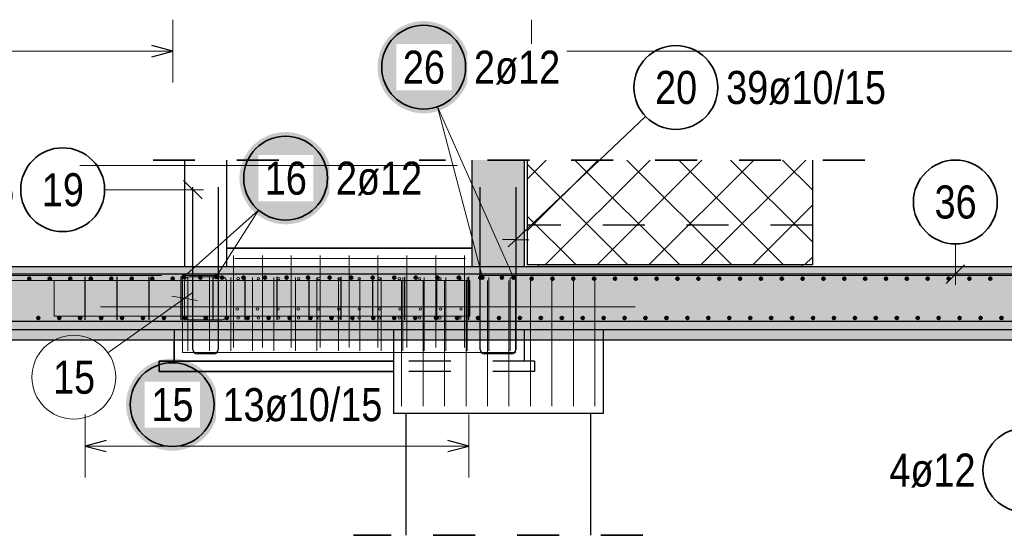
# Model space of a CAD drawing. Header units: millimetres. Extents: x -2.7 to 34.1, y -3.5 to 21.
# Tile 5 of 62: x 4.3 to 6.7, y 2.8 to 4.1. Entities that reach past the tile are written whole.
import ezdxf

# ---------------------------------------------------------------- set-up
doc = ezdxf.new("R2010")
doc.units = ezdxf.units.MM
doc.linetypes.add('HIDDEN', pattern=[0.375, 0.25, -0.125])
for name, color, linetype, lineweight in [('Achsen', 7, 'Continuous', 20), ('Nplo Bewehrung', 7, 'Continuous', 20), ('Schnittlinien', 7, 'Continuous', 20)]:
    doc.layers.add(name, color=color, linetype=linetype, lineweight=lineweight)
doc.styles.add('Arial Narrow', font='ARIALN.TTF')

msp = doc.modelspace()

# ---------------------------------------------------------------- hatches: boundary and pattern name
at = {"lineweight": 50, "true_color": 0xffffff}
for points in [[(5.413734, 3.961584), (5.413667, 3.965423), (5.413466, 3.969257), (5.413131, 3.973082), (5.412663, 3.976893), (5.412063, 3.980686), (5.41133, 3.984455), (5.410466, 3.988196), (5.409473, 3.991904), (5.40835, 3.995576), (5.4071, 3.999206), (5.405724, 4.002791), (5.404224, 4.006325), (5.402601, 4.009805), (5.400858, 4.013226), (5.398997, 4.016584), (5.397019, 4.019875), (5.394928, 4.023096), (5.392726, 4.026241), (5.390415, 4.029307), (5.387999, 4.032291), (5.38548, 4.035189), (5.382861, 4.037997), (5.380146, 4.040712), (5.377338, 4.04333), (5.374441, 4.045849), (5.371457, 4.048265), (5.36839, 4.050576), (5.365245, 4.052778), (5.362025, 4.05487), (5.358734, 4.056847), (5.355376, 4.058709), (5.351955, 4.060452), (5.348475, 4.062074), (5.344941, 4.063575), (5.341356, 4.06495), (5.337726, 4.0662), (5.334054, 4.067323), (5.330345, 4.068317), (5.326604, 4.069181), (5.322835, 4.069913), (5.319043, 4.070514), (5.315232, 4.070982), (5.311407, 4.071316), (5.307573, 4.071517), (5.303734, 4.071584), (5.299895, 4.071517), (5.296061, 4.071316), (5.292236, 4.070982), (5.288425, 4.070514), (5.284633, 4.069913), (5.280864, 4.069181), (5.277122, 4.068317), (5.273414, 4.067323), (5.269742, 4.0662), (5.266112, 4.06495), (5.262527, 4.063575), (5.258993, 4.062074), (5.255513, 4.060452), (5.252092, 4.058709), (5.248734, 4.056847), (5.245443, 4.05487), (5.242223, 4.052778), (5.239078, 4.050576), (5.236011, 4.048265), (5.233027, 4.045849), (5.23013, 4.04333), (5.227321, 4.040712), (5.224607, 4.037997), (5.221988, 4.035189), (5.219469, 4.032291), (5.217053, 4.029307), (5.214742, 4.026241), (5.21254, 4.023096), (5.210449, 4.019875), (5.208471, 4.016584), (5.20661, 4.013226), (5.204867, 4.009805), (5.203244, 4.006325), (5.201744, 4.002791), (5.200368, 3.999206), (5.199118, 3.995576), (5.197995, 3.991904), (5.197001, 3.988196), (5.196138, 3.984455), (5.195405, 3.980686), (5.194804, 3.976893), (5.194336, 3.973082), (5.194002, 3.969257), (5.193801, 3.965423), (5.193734, 3.961584), (5.193801, 3.957745), (5.194002, 3.953911), (5.194336, 3.950086), (5.194804, 3.946275), (5.195405, 3.942483), (5.196138, 3.938714), (5.197001, 3.934973), (5.197995, 3.931264), (5.199118, 3.927592), (5.200368, 3.923962), (5.201744, 3.920378), (5.203244, 3.916843), (5.204867, 3.913363), (5.20661, 3.909942), (5.208471, 3.906584), (5.210449, 3.903293), (5.21254, 3.900073), (5.214742, 3.896928), (5.217053, 3.893862), (5.219469, 3.890878), (5.221988, 3.88798), (5.224607, 3.885172), (5.227321, 3.882457), (5.23013, 3.879838), (5.233027, 3.877319), (5.236011, 3.874903), (5.239078, 3.872592), (5.242223, 3.87039), (5.245443, 3.868299), (5.248734, 3.866321), (5.252092, 3.86446), (5.255513, 3.862717), (5.258993, 3.861094), (5.262527, 3.859594), (5.266112, 3.858218), (5.269742, 3.856968), (5.273414, 3.855845), (5.277122, 3.854852), (5.280864, 3.853988), (5.284633, 3.853255), (5.288425, 3.852655), (5.292236, 3.852187), (5.296061, 3.851852), (5.299895, 3.851651), (5.303734, 3.851584), (5.307573, 3.851651), (5.311407, 3.851852), (5.315232, 3.852187), (5.319043, 3.852655), (5.322835, 3.853255), (5.326604, 3.853988), (5.330345, 3.854852), (5.334054, 3.855845), (5.337726, 3.856968), (5.341356, 3.858218), (5.344941, 3.859594), (5.348475, 3.861094), (5.351955, 3.862717), (5.355376, 3.86446), (5.358734, 3.866321), (5.362025, 3.868299), (5.365245, 3.87039), (5.36839, 3.872592), (5.371457, 3.874903), (5.374441, 3.877319), (5.377338, 3.879838), (5.380146, 3.882457), (5.382861, 3.885172), (5.38548, 3.88798), (5.387999, 3.890878), (5.390415, 3.893862), (5.392726, 3.896928), (5.394928, 3.900073), (5.397019, 3.903293), (5.398997, 3.906584), (5.400858, 3.909942), (5.402601, 3.913363), (5.404224, 3.916843), (5.405724, 3.920378), (5.4071, 3.923962), (5.40835, 3.927592), (5.409473, 3.931264), (5.410466, 3.934973), (5.41133, 3.938714), (5.412063, 3.942483), (5.412663, 3.946275), (5.413131, 3.950086), (5.413466, 3.953911)], [(5.084458, 3.696785), (5.084391, 3.700624), (5.08419, 3.704458), (5.083855, 3.708283), (5.083387, 3.712094), (5.082786, 3.715886), (5.082054, 3.719655), (5.08119, 3.723396), (5.080196, 3.727105), (5.079074, 3.730777), (5.077824, 3.734407), (5.076448, 3.737991), (5.074948, 3.741526), (5.073325, 3.745006), (5.071582, 3.748427), (5.06972, 3.751785), (5.067743, 3.755076), (5.065652, 3.758296), (5.063449, 3.761441), (5.061139, 3.764508), (5.058722, 3.767491), (5.056203, 3.770389), (5.053585, 3.773197), (5.05087, 3.775912), (5.048062, 3.778531), (5.045164, 3.78105), (5.04218, 3.783466), (5.039114, 3.785777), (5.035969, 3.787979), (5.032749, 3.79007), (5.029458, 3.792048), (5.026099, 3.793909), (5.022678, 3.795652), (5.019199, 3.797275), (5.015664, 3.798775), (5.01208, 3.800151), (5.008449, 3.801401), (5.004778, 3.802524), (5.001069, 3.803517), (4.997328, 3.804381), (4.993559, 3.805114), (4.989767, 3.805714), (4.985956, 3.806182), (4.982131, 3.806517), (4.978297, 3.806718), (4.974458, 3.806785), (4.970619, 3.806718), (4.966784, 3.806517), (4.962959, 3.806182), (4.959149, 3.805714), (4.955356, 3.805114), (4.951587, 3.804381), (4.947846, 3.803517), (4.944137, 3.802524), (4.940466, 3.801401), (4.936835, 3.800151), (4.933251, 3.798775), (4.929717, 3.797275), (4.926237, 3.795652), (4.922816, 3.793909), (4.919458, 3.792048), (4.916166, 3.79007), (4.912946, 3.787979), (4.909801, 3.785777), (4.906735, 3.783466), (4.903751, 3.78105), (4.900853, 3.778531), (4.898045, 3.775912), (4.89533, 3.773197), (4.892712, 3.770389), (4.890193, 3.767491), (4.887776, 3.764508), (4.885466, 3.761441), (4.883263, 3.758296), (4.881172, 3.755076), (4.879195, 3.751785), (4.877333, 3.748427), (4.87559, 3.745006), (4.873968, 3.741526), (4.872467, 3.737991), (4.871091, 3.734407), (4.869841, 3.730777), (4.868719, 3.727105), (4.867725, 3.723396), (4.866861, 3.719655), (4.866129, 3.715886), (4.865528, 3.712094), (4.86506, 3.708283), (4.864726, 3.704458), (4.864525, 3.700624), (4.864458, 3.696785), (4.864525, 3.692946), (4.864726, 3.689112), (4.86506, 3.685287), (4.865528, 3.681476), (4.866129, 3.677683), (4.866861, 3.673914), (4.867725, 3.670173), (4.868719, 3.666465), (4.869841, 3.662793), (4.871091, 3.659163), (4.872467, 3.655578), (4.873968, 3.652044), (4.87559, 3.648564), (4.877333, 3.645143), (4.879195, 3.641785), (4.881172, 3.638494), (4.883263, 3.635274), (4.885466, 3.632128), (4.887776, 3.629062), (4.890193, 3.626078), (4.892712, 3.62318), (4.89533, 3.620372), (4.898045, 3.617657), (4.900853, 3.615039), (4.903751, 3.61252), (4.906735, 3.610104), (4.909801, 3.607793), (4.912946, 3.605591), (4.916166, 3.603499), (4.919458, 3.601522), (4.922816, 3.599661), (4.926237, 3.597917), (4.929717, 3.596295), (4.933251, 3.594795), (4.936835, 3.593419), (4.940466, 3.592169), (4.944137, 3.591046), (4.947846, 3.590052), (4.951587, 3.589189), (4.955356, 3.588456), (4.959149, 3.587855), (4.962959, 3.587387), (4.966784, 3.587053), (4.970619, 3.586852), (4.974458, 3.586785), (4.978297, 3.586852), (4.982131, 3.587053), (4.985956, 3.587387), (4.989767, 3.587855), (4.993559, 3.588456), (4.997328, 3.589189), (5.001069, 3.590052), (5.004778, 3.591046), (5.008449, 3.592169), (5.01208, 3.593419), (5.015664, 3.594795), (5.019199, 3.596295), (5.022678, 3.597917), (5.026099, 3.599661), (5.029458, 3.601522), (5.032749, 3.603499), (5.035969, 3.605591), (5.039114, 3.607793), (5.04218, 3.610104), (5.045164, 3.61252), (5.048062, 3.615039), (5.05087, 3.617657), (5.053585, 3.620372), (5.056203, 3.62318), (5.058722, 3.626078), (5.061139, 3.629062), (5.063449, 3.632128), (5.065652, 3.635274), (5.067743, 3.638494), (5.06972, 3.641785), (5.071582, 3.645143), (5.073325, 3.648564), (5.074948, 3.652044), (5.076448, 3.655578), (5.077824, 3.659163), (5.079074, 3.662793), (5.080196, 3.666465), (5.08119, 3.670173), (5.082054, 3.673914), (5.082786, 3.677683), (5.083387, 3.681476), (5.083855, 3.685287), (5.08419, 3.689112)]]:
    msp.add_hatch(color=7, dxfattribs=at).paths.add_polyline_path(points)
at = {"lineweight": 25, "true_color": 0xd7ffd7}
msp.add_hatch(color=254, dxfattribs=at).paths.add_polyline_path([(5.418373, 3.485023), (5.543373, 3.485023), (5.543373, 3.740023), (5.418373, 3.740023)])
at = {"lineweight": 13}
h = msp.add_hatch(dxfattribs=at)
h.set_pattern_fill('FT', color=6, scale=0.01, angle=45, style=0, pattern_type=2)
h.set_pattern_definition([(45, (0, 0), (-0.0618718, 0.0618718), []), (135, (0, 0), (-0.0618718, -0.0618718), [])])
h.paths.add_polyline_path([(5.550873, 3.490023), (6.230873, 3.490023), (6.230873, 3.740023), (5.550873, 3.740023)])
at = {"lineweight": 25, "true_color": 0xcef2bf}
msp.add_hatch(color=254, dxfattribs=at).paths.add_polyline_path([(12.055694, 3.335022), (12.055694, 3.485022), (3.208188, 3.485022), (3.208188, 3.335021)])
at = {"lineweight": 13, "true_color": 0xe0ddbe}
msp.add_hatch(color=254, dxfattribs=at).paths.add_polyline_path([(6.206573, 3.485023), (6.206573, 3.490023), (5.576573, 3.490023), (5.576573, 3.485023)])
at = {"lineweight": 25, "true_color": 0x80ff80}
msp.add_hatch(color=91, dxfattribs=at).paths.add_polyline_path([(5.414191, 3.452304), (5.414191, 3.367304), (4.422523, 3.367304), (4.422523, 3.452304)])
at = {"lineweight": 13, "true_color": 0xeaffea}
msp.add_hatch(color=7, dxfattribs=at).paths.add_polyline_path([(11.743188, 3.310022), (11.743188, 3.335022), (3.020688, 3.335022), (3.020688, 3.310022)])
at = {"lineweight": 25, "true_color": 0xffffff}
msp.add_hatch(color=7, dxfattribs=at).paths.add_polyline_path([(4.814026, 3.156295), (4.813959, 3.160134), (4.813758, 3.163968), (4.813423, 3.167793), (4.812955, 3.171604), (4.812355, 3.175396), (4.811622, 3.179165), (4.810758, 3.182906), (4.809765, 3.186615), (4.808642, 3.190287), (4.807392, 3.193917), (4.806016, 3.197502), (4.804516, 3.201036), (4.802893, 3.204516), (4.80115, 3.207937), (4.799289, 3.211295), (4.797311, 3.214586), (4.79522, 3.217806), (4.793018, 3.220951), (4.790707, 3.224018), (4.788291, 3.227002), (4.785772, 3.229899), (4.783153, 3.232708), (4.780438, 3.235422), (4.77763, 3.238041), (4.774732, 3.24056), (4.771749, 3.242976), (4.768682, 3.245287), (4.765537, 3.247489), (4.762317, 3.24958), (4.759026, 3.251558), (4.755668, 3.253419), (4.752247, 3.255162), (4.748767, 3.256785), (4.745233, 3.258285), (4.741648, 3.259661), (4.738018, 3.260911), (4.734346, 3.262034), (4.730637, 3.263028), (4.726896, 3.263891), (4.723127, 3.264624), (4.719335, 3.265225), (4.715524, 3.265692), (4.711699, 3.266027), (4.707865, 3.266228), (4.704026, 3.266295), (4.700187, 3.266228), (4.696353, 3.266027), (4.692528, 3.265692), (4.688717, 3.265225), (4.684925, 3.264624), (4.681156, 3.263891), (4.677414, 3.263028), (4.673706, 3.262034), (4.670034, 3.260911), (4.666404, 3.259661), (4.662819, 3.258285), (4.659285, 3.256785), (4.655805, 3.255162), (4.652384, 3.253419), (4.649026, 3.251558), (4.645735, 3.24958), (4.642515, 3.247489), (4.639369, 3.245287), (4.636303, 3.242976), (4.633319, 3.24056), (4.630421, 3.238041), (4.627613, 3.235422), (4.624898, 3.232708), (4.62228, 3.229899), (4.619761, 3.227002), (4.617345, 3.224018), (4.615034, 3.220951), (4.612832, 3.217806), (4.610741, 3.214586), (4.608763, 3.211295), (4.606902, 3.207937), (4.605158, 3.204516), (4.603536, 3.201036), (4.602036, 3.197502), (4.60066, 3.193917), (4.59941, 3.190287), (4.598287, 3.186615), (4.597293, 3.182906), (4.59643, 3.179165), (4.595697, 3.175396), (4.595096, 3.171604), (4.594628, 3.167793), (4.594294, 3.163968), (4.594093, 3.160134), (4.594026, 3.156295), (4.594093, 3.152456), (4.594294, 3.148622), (4.594628, 3.144797), (4.595096, 3.140986), (4.595697, 3.137194), (4.59643, 3.133425), (4.597293, 3.129684), (4.598287, 3.125975), (4.59941, 3.122303), (4.60066, 3.118673), (4.602036, 3.115088), (4.603536, 3.111554), (4.605158, 3.108074), (4.606902, 3.104653), (4.608763, 3.101295), (4.610741, 3.098004), (4.612832, 3.094784), (4.615034, 3.091639), (4.617345, 3.088572), (4.619761, 3.085588), (4.62228, 3.082691), (4.624898, 3.079883), (4.627613, 3.077168), (4.630421, 3.074549), (4.633319, 3.07203), (4.636303, 3.069614), (4.639369, 3.067303), (4.642515, 3.065101), (4.645735, 3.06301), (4.649026, 3.061032), (4.652384, 3.059171), (4.655805, 3.057428), (4.659285, 3.055805), (4.662819, 3.054305), (4.666404, 3.052929), (4.670034, 3.051679), (4.673706, 3.050556), (4.677414, 3.049563), (4.681156, 3.048699), (4.684925, 3.047966), (4.688717, 3.047366), (4.692528, 3.046898), (4.696353, 3.046563), (4.700187, 3.046362), (4.704026, 3.046295), (4.707865, 3.046362), (4.711699, 3.046563), (4.715524, 3.046898), (4.719335, 3.047366), (4.723127, 3.047966), (4.726896, 3.048699), (4.730637, 3.049563), (4.734346, 3.050556), (4.738018, 3.051679), (4.741648, 3.052929), (4.745233, 3.054305), (4.748767, 3.055805), (4.752247, 3.057428), (4.755668, 3.059171), (4.759026, 3.061032), (4.762317, 3.06301), (4.765537, 3.065101), (4.768682, 3.067303), (4.771749, 3.069614), (4.774732, 3.07203), (4.77763, 3.074549), (4.780438, 3.077168), (4.783153, 3.079883), (4.785772, 3.082691), (4.788291, 3.085588), (4.790707, 3.088572), (4.793018, 3.091639), (4.79522, 3.094784), (4.797311, 3.098004), (4.799289, 3.101295), (4.80115, 3.104653), (4.802893, 3.108074), (4.804516, 3.111554), (4.806016, 3.115088), (4.807392, 3.118673), (4.808642, 3.122303), (4.809765, 3.125975), (4.810758, 3.129684), (4.811622, 3.133425), (4.812355, 3.137194), (4.812955, 3.140986), (4.813423, 3.144797), (4.813758, 3.148622)])

# ---------------------------------------------------------------- linework, layer by layer
at = {"color": 5, "linetype": 'Continuous', "lineweight": 18, "ltscale": 2}
for p, q in [((4.705372, 3.925), (4.705372, 4.075)), ((5.561188, 4.075), (5.561188, 3.925)), ((3.238688, 4), (4.705372, 4)), ((5.561188, 4), (12.025188, 4)), ((5.443873, 3.459523), (5.336864, 3.867232)), ((5.517873, 3.459523), (5.336864, 3.867232)), ((5.832747, 3.844315), (5.505259, 3.532792)), ((4.542735, 3.669199), (4.778372, 3.669199)), ((4.731869, 3.461269), (4.909538, 3.620723)), ((4.808847, 3.461269), (4.909538, 3.620723)), ((6.571854, 3.539873), (6.571854, 3.442522)), ((4.496459, 3.132491), (4.496459, 2.982491)), ((5.41169, 2.982491), (5.41169, 3.132491)), ((5.41169, 3.057491), (4.496459, 3.057491))]:
    msp.add_line(p, q, dxfattribs=at)
at = {"color": 3, "linetype": 'Continuous', "lineweight": 25, "ltscale": 2}
for p, q in [((4.705372, 4), (4.655372, 4.013397)), ((4.655372, 3.986603), (4.705372, 4)), ((5.611188, 4.013397), (5.561188, 4)), ((5.561188, 4), (5.611188, 3.986603)), ((4.775469, 3.647102), (4.731275, 3.691296)), ((4.753372, 3.287522), (4.753372, 3.675022)), ((4.813372, 3.675022), (4.813372, 3.287522)), ((5.438373, 3.287523), (5.438373, 3.675023)), ((5.523373, 3.675023), (5.523373, 3.287523)), ((5.492132, 3.550803), (5.554613, 3.549242)), ((6.549757, 3.445425), (6.593951, 3.489619)), ((9.225694, 3.467522), (3.225694, 3.467523)), ((4.496459, 3.358772), (4.496459, 3.461272)), ((4.572728, 3.358772), (4.572728, 3.461272)), ((4.648997, 3.358772), (4.648997, 3.461272)), ((4.725266, 3.358772), (4.725266, 3.461272)), ((4.801536, 3.358772), (4.801536, 3.461272)), ((4.877805, 3.358772), (4.877805, 3.461272)), ((4.954074, 3.358772), (4.954074, 3.461272)), ((5.030344, 3.358772), (5.030344, 3.461272)), ((5.106613, 3.358772), (5.106613, 3.461272)), ((5.182882, 3.358772), (5.182882, 3.461272)), ((5.259151, 3.358772), (5.259151, 3.461272)), ((5.335421, 3.358772), (5.335421, 3.461272)), ((5.41169, 3.358772), (5.41169, 3.461272)), ((3.233188, 3.355522), (9.233188, 3.355522)), ((4.803372, 3.277522), (4.763372, 3.277522)), ((5.513373, 3.277523), (5.448373, 3.277523)), ((4.546459, 3.070888), (4.496459, 3.057491)), ((4.496459, 3.057491), (4.546459, 3.044093)), ((5.41169, 3.057491), (5.36169, 3.070888)), ((5.36169, 3.044093), (5.41169, 3.057491))]:
    msp.add_line(p, q, dxfattribs=at)
at = {"color": 3, "linetype": 'HIDDEN', "lineweight": 25, "ltscale": 0.25}
for p, q in [((6.230873, 3.584738), (5.550873, 3.584738)), ((4.708372, 3.335022), (4.708372, 3.310022)), ((5.231573, 3.335022), (5.231573, 3.310022)), ((5.543373, 3.335022), (5.543373, 3.260022)), ((5.731573, 3.335022), (5.731573, 3.310022)), ((5.568373, 3.260022), (5.231573, 3.260022)), ((5.568373, 3.260022), (5.568373, 3.235022)), ((5.568373, 3.235022), (5.231573, 3.235022))]:
    msp.add_line(p, q, dxfattribs=at)
at = {"color": 9, "linetype": 'Continuous', "lineweight": 0}
for p, q in [((4.422523, 3.452304), (4.422523, 3.367304)), ((4.422523, 3.452304), (5.414191, 3.452304)), ((5.414191, 3.452304), (5.414191, 3.367304)), ((4.422523, 3.367304), (5.414191, 3.367304))]:
    msp.add_line(p, q, dxfattribs=at)
at = {"color": 9, "linetype": 'Continuous', "lineweight": 0, "ltscale": 2}
for p, q in [((4.823122, 3.461272), (4.743622, 3.461272)), ((5.251073, 3.152522), (5.251073, 3.452522)), ((5.302295, 3.152522), (5.302295, 3.452522)), ((5.353517, 3.152522), (5.353517, 3.452522)), ((5.404739, 3.152522), (5.404739, 3.452522)), ((5.455961, 3.152522), (5.455961, 3.452522)), ((5.507183, 3.152522), (5.507183, 3.452522)), ((5.558406, 3.152522), (5.558406, 3.452522)), ((5.609628, 3.152522), (5.609628, 3.452522)), ((5.66085, 3.152522), (5.66085, 3.452522)), ((5.712072, 3.152522), (5.712072, 3.452522)), ((4.733622, 3.451272), (4.733622, 3.368772)), ((4.833122, 3.368772), (4.833122, 3.451272)), ((4.550838, 3.279759), (4.753981, 3.424531)), ((4.764441, 3.404852), (4.702803, 3.415193)), ((4.833122, 3.368772), (4.833122, 3.423772)), ((4.743622, 3.358772), (4.823122, 3.358772)), ((4.768122, 3.358772), (4.823122, 3.358772))]:
    msp.add_line(p, q, dxfattribs=at)
at = {"color": 2, "linetype": 'HIDDEN', "lineweight": 35, "ltscale": 0.25}
msp.add_line((5.826573, 2.844385), (5.136573, 2.844385), dxfattribs=at)
at = {"color": 2, "linetype": 'Continuous', "lineweight": 35, "ltscale": 2}
for centre in [(5.303734, 3.961584), (5.905201, 3.913238), (4.974458, 3.696785), (4.442735, 3.669199), (6.571854, 3.639873), (4.704026, 3.156295), (6.737557, 3)]:
    msp.add_circle(centre, 0.1, dxfattribs=at)
at = {"color": 4, "linetype": 'Continuous', "lineweight": 50, "ltscale": 2}
for centre, radius in [((4.363146, 3.457022), 0.003), ((4.363146, 3.457022), 0.003), ((4.363146, 3.457022), 0.0027), ((4.363146, 3.457022), 0.0021), ((4.363146, 3.457022), 0.0015), ((4.363146, 3.457022), 0.0009), ((4.363146, 3.457022), 0.0003), ((4.412035, 3.457022), 0.003), ((4.412035, 3.457022), 0.003), ((4.412035, 3.457022), 0.0027), ((4.412035, 3.457022), 0.0021), ((4.412035, 3.457022), 0.0015), ((4.412035, 3.457022), 0.0009), ((4.412035, 3.457022), 0.0003), ((4.460925, 3.457022), 0.003), ((4.460925, 3.457022), 0.003), ((4.460925, 3.457022), 0.0027), ((4.460925, 3.457022), 0.0021), ((4.460925, 3.457022), 0.0015), ((4.460925, 3.457022), 0.0009), ((4.460925, 3.457022), 0.0003), ((4.509814, 3.457022), 0.003), ((4.509814, 3.457022), 0.003), ((4.509814, 3.457022), 0.0027), ((4.509814, 3.457022), 0.0021), ((4.509814, 3.457022), 0.0015), ((4.509814, 3.457022), 0.0009), ((4.509814, 3.457022), 0.0003), ((4.558703, 3.457022), 0.003), ((4.558703, 3.457022), 0.003), ((4.558703, 3.457022), 0.0027), ((4.558703, 3.457022), 0.0021), ((4.558703, 3.457022), 0.0015), ((4.558703, 3.457022), 0.0009), ((4.558703, 3.457022), 0.0003), ((4.607593, 3.457022), 0.003), ((4.607593, 3.457022), 0.003), ((4.607593, 3.457022), 0.0027), ((4.607593, 3.457022), 0.0021), ((4.607593, 3.457022), 0.0015), ((4.607593, 3.457022), 0.0009), ((4.607593, 3.457022), 0.0003), ((4.656482, 3.457022), 0.003), ((4.656482, 3.457022), 0.003), ((4.656482, 3.457022), 0.0027), ((4.656482, 3.457022), 0.0021), ((4.656482, 3.457022), 0.0015), ((4.656482, 3.457022), 0.0009), ((4.656482, 3.457022), 0.0003), ((4.705372, 3.457022), 0.003), ((4.705372, 3.457022), 0.003), ((4.705372, 3.457022), 0.0027), ((4.705372, 3.457022), 0.0021), ((4.705372, 3.457022), 0.0015), ((4.705372, 3.457022), 0.0009), ((4.705372, 3.457022), 0.0003), ((4.731869, 3.461269), 0.003), ((4.731869, 3.461269), 0.003), ((4.731869, 3.461269), 0.0027), ((4.731869, 3.461269), 0.0021), ((4.731869, 3.461269), 0.0015), ((4.731869, 3.461269), 0.0009), ((4.731869, 3.461269), 0.0003), ((4.7713, 3.459522), 0.003), ((4.7713, 3.459522), 0.003), ((4.7713, 3.459522), 0.0027), ((4.7713, 3.459522), 0.0021), ((4.7713, 3.459522), 0.0015), ((4.7713, 3.459522), 0.0009), ((4.7713, 3.459522), 0.0003), ((4.808847, 3.461269), 0.003), ((4.808847, 3.461269), 0.003), ((4.808847, 3.461269), 0.0027), ((4.808847, 3.461269), 0.0021), ((4.808847, 3.461269), 0.0015), ((4.808847, 3.461269), 0.0009), ((4.808847, 3.461269), 0.0003), ((4.822662, 3.459522), 0.003), ((4.822662, 3.459522), 0.003), ((4.822662, 3.459522), 0.0027), ((4.822662, 3.459522), 0.0021), ((4.822662, 3.459522), 0.0015), ((4.822662, 3.459522), 0.0009), ((4.822662, 3.459522), 0.0003), ((4.874025, 3.459522), 0.003), ((4.874025, 3.459522), 0.003), ((4.874025, 3.459522), 0.0027), ((4.874025, 3.459522), 0.0021), ((4.874025, 3.459522), 0.0015), ((4.874025, 3.459522), 0.0009), ((4.874025, 3.459522), 0.0003), ((4.925387, 3.459522), 0.003), ((4.925387, 3.459522), 0.003), ((4.925387, 3.459522), 0.0027), ((4.925387, 3.459522), 0.0021), ((4.925387, 3.459522), 0.0015), ((4.925387, 3.459522), 0.0009), ((4.925387, 3.459522), 0.0003), ((4.976749, 3.459522), 0.003), ((4.976749, 3.459522), 0.003), ((4.976749, 3.459522), 0.0027), ((4.976749, 3.459522), 0.0021), ((4.976749, 3.459522), 0.0015), ((4.976749, 3.459522), 0.0009), ((4.976749, 3.459522), 0.0003), ((5.028112, 3.459522), 0.003), ((5.028112, 3.459522), 0.003), ((5.028112, 3.459522), 0.0027), ((5.028112, 3.459522), 0.0021), ((5.028112, 3.459522), 0.0015), ((5.028112, 3.459522), 0.0009), ((5.028112, 3.459522), 0.0003), ((5.079474, 3.459522), 0.003), ((5.079474, 3.459522), 0.003), ((5.079474, 3.459522), 0.0027), ((5.079474, 3.459522), 0.0021), ((5.079474, 3.459522), 0.0015), ((5.079474, 3.459522), 0.0009), ((5.079474, 3.459522), 0.0003), ((5.130836, 3.459522), 0.003), ((5.130836, 3.459522), 0.003), ((5.130836, 3.459522), 0.0027), ((5.130836, 3.459522), 0.0021), ((5.130836, 3.459522), 0.0015), ((5.130836, 3.459522), 0.0009), ((5.130836, 3.459522), 0.0003), ((5.182199, 3.459522), 0.003), ((5.182199, 3.459522), 0.003), ((5.182199, 3.459522), 0.0027), ((5.182199, 3.459522), 0.0021), ((5.182199, 3.459522), 0.0015), ((5.182199, 3.459522), 0.0009), ((5.182199, 3.459522), 0.0003), ((5.233561, 3.459522), 0.003), ((5.233561, 3.459522), 0.003), ((5.233561, 3.459522), 0.0027), ((5.233561, 3.459522), 0.0021), ((5.233561, 3.459522), 0.0015), ((5.233561, 3.459522), 0.0009), ((5.233561, 3.459522), 0.0003), ((5.284923, 3.459522), 0.003), ((5.284923, 3.459522), 0.003), ((5.284923, 3.459522), 0.0027), ((5.284923, 3.459522), 0.0021), ((5.284923, 3.459522), 0.0015), ((5.284923, 3.459522), 0.0009), ((5.284923, 3.459522), 0.0003), ((5.336286, 3.459522), 0.003), ((5.336286, 3.459522), 0.003), ((5.336286, 3.459522), 0.0027), ((5.336286, 3.459522), 0.0021), ((5.336286, 3.459522), 0.0015), ((5.336286, 3.459522), 0.0009), ((5.336286, 3.459522), 0.0003), ((5.387648, 3.459522), 0.003), ((5.387648, 3.459522), 0.003), ((5.387648, 3.459522), 0.0027), ((5.387648, 3.459522), 0.0021), ((5.387648, 3.459522), 0.0015), ((5.387648, 3.459522), 0.0009), ((5.387648, 3.459522), 0.0003), ((5.43901, 3.459522), 0.003), ((5.43901, 3.459522), 0.003), ((5.43901, 3.459522), 0.0027), ((5.43901, 3.459522), 0.0021), ((5.43901, 3.459522), 0.0015), ((5.43901, 3.459522), 0.0009), ((5.43901, 3.459522), 0.0003), ((5.443873, 3.459523), 0.003), ((5.443873, 3.459523), 0.003), ((5.443873, 3.459523), 0.0027), ((5.443873, 3.459523), 0.0021), ((5.443873, 3.459523), 0.0015), ((5.443873, 3.459523), 0.0009), ((5.443873, 3.459523), 0.0003), ((5.490373, 3.459522), 0.003), ((5.490373, 3.459522), 0.003), ((5.490373, 3.459522), 0.0027), ((5.490373, 3.459522), 0.0021), ((5.490373, 3.459522), 0.0015), ((5.490373, 3.459522), 0.0009), ((5.490373, 3.459522), 0.0003), ((5.517873, 3.459523), 0.003), ((5.517873, 3.459523), 0.003), ((5.517873, 3.459523), 0.0027), ((5.517873, 3.459523), 0.0021), ((5.517873, 3.459523), 0.0015), ((5.517873, 3.459523), 0.0009), ((5.517873, 3.459523), 0.0003), ((5.561188, 3.457022), 0.003), ((5.561188, 3.457022), 0.003), ((5.561188, 3.457022), 0.0027), ((5.561188, 3.457022), 0.0021), ((5.561188, 3.457022), 0.0015), ((5.561188, 3.457022), 0.0009), ((5.561188, 3.457022), 0.0003), ((5.610911, 3.457022), 0.003), ((5.610911, 3.457022), 0.003), ((5.610911, 3.457022), 0.0027), ((5.610911, 3.457022), 0.0021), ((5.610911, 3.457022), 0.0015), ((5.610911, 3.457022), 0.0009), ((5.610911, 3.457022), 0.0003), ((5.660634, 3.457022), 0.003), ((5.660634, 3.457022), 0.003), ((5.660634, 3.457022), 0.0027), ((5.660634, 3.457022), 0.0021), ((5.660634, 3.457022), 0.0015), ((5.660634, 3.457022), 0.0009), ((5.660634, 3.457022), 0.0003), ((5.710357, 3.457022), 0.003), ((5.710357, 3.457022), 0.003), ((5.710357, 3.457022), 0.0027), ((5.710357, 3.457022), 0.0021), ((5.710357, 3.457022), 0.0015), ((5.710357, 3.457022), 0.0009), ((5.710357, 3.457022), 0.0003), ((5.76008, 3.457022), 0.003), ((5.76008, 3.457022), 0.003), ((5.76008, 3.457022), 0.0027), ((5.76008, 3.457022), 0.0021), ((5.76008, 3.457022), 0.0015), ((5.76008, 3.457022), 0.0009), ((5.76008, 3.457022), 0.0003), ((5.809803, 3.457022), 0.003), ((5.809803, 3.457022), 0.003), ((5.809803, 3.457022), 0.0027), ((5.809803, 3.457022), 0.0021), ((5.809803, 3.457022), 0.0015), ((5.809803, 3.457022), 0.0009), ((5.809803, 3.457022), 0.0003), ((5.859526, 3.457022), 0.003), ((5.859526, 3.457022), 0.003), ((5.859526, 3.457022), 0.0027), ((5.859526, 3.457022), 0.0021), ((5.859526, 3.457022), 0.0015), ((5.859526, 3.457022), 0.0009), ((5.859526, 3.457022), 0.0003), ((5.909249, 3.457022), 0.003), ((5.909249, 3.457022), 0.003), ((5.909249, 3.457022), 0.0027), ((5.909249, 3.457022), 0.0021), ((5.909249, 3.457022), 0.0015), ((5.909249, 3.457022), 0.0009), ((5.909249, 3.457022), 0.0003), ((5.958972, 3.457022), 0.003), ((5.958972, 3.457022), 0.003), ((5.958972, 3.457022), 0.0027), ((5.958972, 3.457022), 0.0021), ((5.958972, 3.457022), 0.0015), ((5.958972, 3.457022), 0.0009), ((5.958972, 3.457022), 0.0003), ((6.008695, 3.457022), 0.003), ((6.008695, 3.457022), 0.003), ((6.008695, 3.457022), 0.0027), ((6.008695, 3.457022), 0.0021), ((6.008695, 3.457022), 0.0015), ((6.008695, 3.457022), 0.0009), ((6.008695, 3.457022), 0.0003), ((6.058419, 3.457022), 0.003), ((6.058419, 3.457022), 0.003), ((6.058419, 3.457022), 0.0027), ((6.058419, 3.457022), 0.0021), ((6.058419, 3.457022), 0.0015), ((6.058419, 3.457022), 0.0009), ((6.058419, 3.457022), 0.0003), ((6.108142, 3.457022), 0.003), ((6.108142, 3.457022), 0.003), ((6.108142, 3.457022), 0.0027), ((6.108142, 3.457022), 0.0021), ((6.108142, 3.457022), 0.0015), ((6.108142, 3.457022), 0.0009), ((6.108142, 3.457022), 0.0003), ((6.157865, 3.457022), 0.003), ((6.157865, 3.457022), 0.003), ((6.157865, 3.457022), 0.0027), ((6.157865, 3.457022), 0.0021), ((6.157865, 3.457022), 0.0015), ((6.157865, 3.457022), 0.0009), ((6.157865, 3.457022), 0.0003), ((6.207588, 3.457022), 0.003), ((6.207588, 3.457022), 0.003), ((6.207588, 3.457022), 0.0027), ((6.207588, 3.457022), 0.0021), ((6.207588, 3.457022), 0.0015), ((6.207588, 3.457022), 0.0009), ((6.207588, 3.457022), 0.0003), ((6.257311, 3.457022), 0.003), ((6.257311, 3.457022), 0.003), ((6.257311, 3.457022), 0.0027), ((6.257311, 3.457022), 0.0021), ((6.257311, 3.457022), 0.0015), ((6.257311, 3.457022), 0.0009), ((6.257311, 3.457022), 0.0003), ((6.307034, 3.457022), 0.003), ((6.307034, 3.457022), 0.003), ((6.307034, 3.457022), 0.0027), ((6.307034, 3.457022), 0.0021), ((6.307034, 3.457022), 0.0015), ((6.307034, 3.457022), 0.0009), ((6.307034, 3.457022), 0.0003), ((6.356757, 3.457022), 0.003), ((6.356757, 3.457022), 0.003), ((6.356757, 3.457022), 0.0027), ((6.356757, 3.457022), 0.0021), ((6.356757, 3.457022), 0.0015), ((6.356757, 3.457022), 0.0009), ((6.356757, 3.457022), 0.0003), ((6.40648, 3.457022), 0.003), ((6.40648, 3.457022), 0.003), ((6.40648, 3.457022), 0.0027), ((6.40648, 3.457022), 0.0021), ((6.40648, 3.457022), 0.0015), ((6.40648, 3.457022), 0.0009), ((6.40648, 3.457022), 0.0003), ((6.456203, 3.457022), 0.003), ((6.456203, 3.457022), 0.003), ((6.456203, 3.457022), 0.0027), ((6.456203, 3.457022), 0.0021), ((6.456203, 3.457022), 0.0015), ((6.456203, 3.457022), 0.0009), ((6.456203, 3.457022), 0.0003), ((6.505926, 3.457022), 0.003), ((6.505926, 3.457022), 0.003), ((6.505926, 3.457022), 0.0027), ((6.505926, 3.457022), 0.0021), ((6.505926, 3.457022), 0.0015), ((6.505926, 3.457022), 0.0009), ((6.505926, 3.457022), 0.0003), ((6.555649, 3.457022), 0.003), ((6.555649, 3.457022), 0.003), ((6.555649, 3.457022), 0.0027), ((6.555649, 3.457022), 0.0021), ((6.555649, 3.457022), 0.0015), ((6.555649, 3.457022), 0.0009), ((6.555649, 3.457022), 0.0003), ((6.605372, 3.457022), 0.003), ((6.605372, 3.457022), 0.003), ((6.605372, 3.457022), 0.0027), ((6.605372, 3.457022), 0.0021), ((6.605372, 3.457022), 0.0015), ((6.605372, 3.457022), 0.0009), ((6.605372, 3.457022), 0.0003), ((6.655095, 3.457022), 0.003), ((6.655095, 3.457022), 0.003), ((6.655095, 3.457022), 0.0027), ((6.655095, 3.457022), 0.0021), ((6.655095, 3.457022), 0.0015), ((6.655095, 3.457022), 0.0009), ((6.655095, 3.457022), 0.0003)]:
    msp.add_circle(centre, radius, dxfattribs=at)
at = {"color": 9, "linetype": 'Continuous', "lineweight": 0, "ltscale": 2}
msp.add_circle((4.469402, 3.221723), 0.1, dxfattribs=at)
for centre, start, end in [((4.743622, 3.451272), 90, 180), ((4.823122, 3.451272), 0, 90), ((4.743622, 3.368772), 180, 270), ((4.823122, 3.368772), 270, 0), ((4.823122, 3.368772), 270, 0)]:
    msp.add_arc(centre, 0.01, start, end, dxfattribs=at)
at = {"color": 3, "linetype": 'Continuous', "lineweight": 25, "ltscale": 2}
for centre, start, end in [((4.763372, 3.287522), 180, 270), ((4.803372, 3.287522), 270, 0), ((5.448373, 3.287523), 180, 270), ((5.513373, 3.287523), 270, 0)]:
    msp.add_arc(centre, 0.01, start, end, dxfattribs=at)
at = {"layer": 'Achsen', "color": 3, "linetype": 'Continuous', "lineweight": 25}
for p, q in [((4.733372, 3.740023), (4.733372, 3.485022)), ((4.833372, 3.740023), (4.833372, 3.485022)), ((5.731573, 3.310022), (5.731573, 3.135021)), ((5.701573, 3.135021), (5.701573, 2.844385))]:
    msp.add_line(p, q, dxfattribs=at)
at = {"layer": 'Achsen', "color": 2, "linetype": 'Continuous', "lineweight": 35}
for p, q in [((5.418373, 3.530022), (4.833372, 3.530022)), ((4.708372, 3.310022), (4.708372, 3.260022)), ((5.231573, 3.260022), (4.673017, 3.260022)), ((4.673017, 3.260022), (4.673017, 3.235022)), ((5.231573, 3.235022), (4.673017, 3.235022))]:
    msp.add_line(p, q, dxfattribs=at)
at = {"layer": 'Achsen', "color": 4, "linetype": 'Continuous', "lineweight": 50, "ltscale": 2}
for centre, radius in [((4.38475, 3.363022), 0.003), ((4.38475, 3.363022), 0.003), ((4.38475, 3.363022), 0.0027), ((4.38475, 3.363022), 0.0021), ((4.38475, 3.363022), 0.0015), ((4.38475, 3.363022), 0.0009), ((4.38475, 3.363022), 0.0003), ((4.434688, 3.363022), 0.003), ((4.434688, 3.363022), 0.003), ((4.434688, 3.363022), 0.0027), ((4.434688, 3.363022), 0.0021), ((4.434688, 3.363022), 0.0015), ((4.434688, 3.363022), 0.0009), ((4.434688, 3.363022), 0.0003), ((4.484625, 3.363022), 0.003), ((4.484625, 3.363022), 0.003), ((4.484625, 3.363022), 0.0027), ((4.484625, 3.363022), 0.0021), ((4.484625, 3.363022), 0.0015), ((4.484625, 3.363022), 0.0009), ((4.484625, 3.363022), 0.0003), ((4.534563, 3.363022), 0.003), ((4.534563, 3.363022), 0.003), ((4.534563, 3.363022), 0.0027), ((4.534563, 3.363022), 0.0021), ((4.534563, 3.363022), 0.0015), ((4.534563, 3.363022), 0.0009), ((4.534563, 3.363022), 0.0003), ((4.5845, 3.363022), 0.003), ((4.5845, 3.363022), 0.003), ((4.5845, 3.363022), 0.0027), ((4.5845, 3.363022), 0.0021), ((4.5845, 3.363022), 0.0015), ((4.5845, 3.363022), 0.0009), ((4.5845, 3.363022), 0.0003), ((4.634438, 3.363022), 0.003), ((4.634438, 3.363022), 0.003), ((4.634438, 3.363022), 0.0027), ((4.634438, 3.363022), 0.0021), ((4.634438, 3.363022), 0.0015), ((4.634438, 3.363022), 0.0009), ((4.634438, 3.363022), 0.0003), ((4.684375, 3.363022), 0.003), ((4.684375, 3.363022), 0.003), ((4.684375, 3.363022), 0.0027), ((4.684375, 3.363022), 0.0021), ((4.684375, 3.363022), 0.0015), ((4.684375, 3.363022), 0.0009), ((4.684375, 3.363022), 0.0003), ((4.734313, 3.363022), 0.003), ((4.734313, 3.363022), 0.003), ((4.734313, 3.363022), 0.0027), ((4.734313, 3.363022), 0.0021), ((4.734313, 3.363022), 0.0015), ((4.734313, 3.363022), 0.0009), ((4.734313, 3.363022), 0.0003), ((4.78425, 3.363022), 0.003), ((4.78425, 3.363022), 0.003), ((4.78425, 3.363022), 0.0027), ((4.78425, 3.363022), 0.0021), ((4.78425, 3.363022), 0.0015), ((4.78425, 3.363022), 0.0009), ((4.78425, 3.363022), 0.0003), ((4.834188, 3.363022), 0.003), ((4.834188, 3.363022), 0.003), ((4.834188, 3.363022), 0.0027), ((4.834188, 3.363022), 0.0021), ((4.834188, 3.363022), 0.0015), ((4.834188, 3.363022), 0.0009), ((4.834188, 3.363022), 0.0003), ((4.884125, 3.363022), 0.003), ((4.884125, 3.363022), 0.003), ((4.884125, 3.363022), 0.0027), ((4.884125, 3.363022), 0.0021), ((4.884125, 3.363022), 0.0015), ((4.884125, 3.363022), 0.0009), ((4.884125, 3.363022), 0.0003), ((4.934063, 3.363022), 0.003), ((4.934063, 3.363022), 0.003), ((4.934063, 3.363022), 0.0027), ((4.934063, 3.363022), 0.0021), ((4.934063, 3.363022), 0.0015), ((4.934063, 3.363022), 0.0009), ((4.934063, 3.363022), 0.0003), ((4.984, 3.363022), 0.003), ((4.984, 3.363022), 0.003), ((4.984, 3.363022), 0.0027), ((4.984, 3.363022), 0.0021), ((4.984, 3.363022), 0.0015), ((4.984, 3.363022), 0.0009), ((4.984, 3.363022), 0.0003), ((5.033938, 3.363022), 0.003), ((5.033938, 3.363022), 0.003), ((5.033938, 3.363022), 0.0027), ((5.033938, 3.363022), 0.0021), ((5.033938, 3.363022), 0.0015), ((5.033938, 3.363022), 0.0009), ((5.033938, 3.363022), 0.0003), ((5.083875, 3.363022), 0.003), ((5.083875, 3.363022), 0.003), ((5.083875, 3.363022), 0.0027), ((5.083875, 3.363022), 0.0021), ((5.083875, 3.363022), 0.0015), ((5.083875, 3.363022), 0.0009), ((5.083875, 3.363022), 0.0003), ((5.133813, 3.363022), 0.003), ((5.133813, 3.363022), 0.003), ((5.133813, 3.363022), 0.0027), ((5.133813, 3.363022), 0.0021), ((5.133813, 3.363022), 0.0015), ((5.133813, 3.363022), 0.0009), ((5.133813, 3.363022), 0.0003), ((5.18375, 3.363022), 0.003), ((5.18375, 3.363022), 0.003), ((5.18375, 3.363022), 0.0027), ((5.18375, 3.363022), 0.0021), ((5.18375, 3.363022), 0.0015), ((5.18375, 3.363022), 0.0009), ((5.18375, 3.363022), 0.0003), ((5.233688, 3.363022), 0.003), ((5.233688, 3.363022), 0.003), ((5.233688, 3.363022), 0.0027), ((5.233688, 3.363022), 0.0021), ((5.233688, 3.363022), 0.0015), ((5.233688, 3.363022), 0.0009), ((5.233688, 3.363022), 0.0003), ((5.283625, 3.363022), 0.003), ((5.283625, 3.363022), 0.003), ((5.283625, 3.363022), 0.0027), ((5.283625, 3.363022), 0.0021), ((5.283625, 3.363022), 0.0015), ((5.283625, 3.363022), 0.0009), ((5.283625, 3.363022), 0.0003), ((5.333563, 3.363022), 0.003), ((5.333563, 3.363022), 0.003), ((5.333563, 3.363022), 0.0027), ((5.333563, 3.363022), 0.0021), ((5.333563, 3.363022), 0.0015), ((5.333563, 3.363022), 0.0009), ((5.333563, 3.363022), 0.0003), ((5.3835, 3.363022), 0.003), ((5.3835, 3.363022), 0.003), ((5.3835, 3.363022), 0.0027), ((5.3835, 3.363022), 0.0021), ((5.3835, 3.363022), 0.0015), ((5.3835, 3.363022), 0.0009), ((5.3835, 3.363022), 0.0003), ((5.433438, 3.363022), 0.003), ((5.433438, 3.363022), 0.003), ((5.433438, 3.363022), 0.0027), ((5.433438, 3.363022), 0.0021), ((5.433438, 3.363022), 0.0015), ((5.433438, 3.363022), 0.0009), ((5.433438, 3.363022), 0.0003), ((5.483375, 3.363022), 0.003), ((5.483375, 3.363022), 0.003), ((5.483375, 3.363022), 0.0027), ((5.483375, 3.363022), 0.0021), ((5.483375, 3.363022), 0.0015), ((5.483375, 3.363022), 0.0009), ((5.483375, 3.363022), 0.0003), ((5.533313, 3.363022), 0.003), ((5.533313, 3.363022), 0.003), ((5.533313, 3.363022), 0.0027), ((5.533313, 3.363022), 0.0021), ((5.533313, 3.363022), 0.0015), ((5.533313, 3.363022), 0.0009), ((5.533313, 3.363022), 0.0003), ((5.58325, 3.363022), 0.003), ((5.58325, 3.363022), 0.003), ((5.58325, 3.363022), 0.0027), ((5.58325, 3.363022), 0.0021), ((5.58325, 3.363022), 0.0015), ((5.58325, 3.363022), 0.0009), ((5.58325, 3.363022), 0.0003), ((5.633188, 3.363022), 0.003), ((5.633188, 3.363022), 0.003), ((5.633188, 3.363022), 0.0027), ((5.633188, 3.363022), 0.0021), ((5.633188, 3.363022), 0.0015), ((5.633188, 3.363022), 0.0009), ((5.633188, 3.363022), 0.0003), ((5.683125, 3.363022), 0.003), ((5.683125, 3.363022), 0.003), ((5.683125, 3.363022), 0.0027), ((5.683125, 3.363022), 0.0021), ((5.683125, 3.363022), 0.0015), ((5.683125, 3.363022), 0.0009), ((5.683125, 3.363022), 0.0003), ((5.733063, 3.363022), 0.003), ((5.733063, 3.363022), 0.003), ((5.733063, 3.363022), 0.0027), ((5.733063, 3.363022), 0.0021), ((5.733063, 3.363022), 0.0015), ((5.733063, 3.363022), 0.0009), ((5.733063, 3.363022), 0.0003), ((5.783, 3.363022), 0.003), ((5.783, 3.363022), 0.003), ((5.783, 3.363022), 0.0027), ((5.783, 3.363022), 0.0021), ((5.783, 3.363022), 0.0015), ((5.783, 3.363022), 0.0009), ((5.783, 3.363022), 0.0003), ((5.832938, 3.363022), 0.003), ((5.832938, 3.363022), 0.003), ((5.832938, 3.363022), 0.0027), ((5.832938, 3.363022), 0.0021), ((5.832938, 3.363022), 0.0015), ((5.832938, 3.363022), 0.0009), ((5.832938, 3.363022), 0.0003), ((5.882875, 3.363022), 0.003), ((5.882875, 3.363022), 0.003), ((5.882875, 3.363022), 0.0027), ((5.882875, 3.363022), 0.0021), ((5.882875, 3.363022), 0.0015), ((5.882875, 3.363022), 0.0009), ((5.882875, 3.363022), 0.0003), ((5.932813, 3.363022), 0.003), ((5.932813, 3.363022), 0.003), ((5.932813, 3.363022), 0.0027), ((5.932813, 3.363022), 0.0021), ((5.932813, 3.363022), 0.0015), ((5.932813, 3.363022), 0.0009), ((5.932813, 3.363022), 0.0003), ((5.98275, 3.363022), 0.003), ((5.98275, 3.363022), 0.003), ((5.98275, 3.363022), 0.0027), ((5.98275, 3.363022), 0.0021), ((5.98275, 3.363022), 0.0015), ((5.98275, 3.363022), 0.0009), ((5.98275, 3.363022), 0.0003), ((6.032688, 3.363022), 0.003), ((6.032688, 3.363022), 0.003), ((6.032688, 3.363022), 0.0027), ((6.032688, 3.363022), 0.0021), ((6.032688, 3.363022), 0.0015), ((6.032688, 3.363022), 0.0009), ((6.032688, 3.363022), 0.0003), ((6.082625, 3.363022), 0.003), ((6.082625, 3.363022), 0.003), ((6.082625, 3.363022), 0.0027), ((6.082625, 3.363022), 0.0021), ((6.082625, 3.363022), 0.0015), ((6.082625, 3.363022), 0.0009), ((6.082625, 3.363022), 0.0003), ((6.132563, 3.363022), 0.003), ((6.132563, 3.363022), 0.003), ((6.132563, 3.363022), 0.0027), ((6.132563, 3.363022), 0.0021), ((6.132563, 3.363022), 0.0015), ((6.132563, 3.363022), 0.0009), ((6.132563, 3.363022), 0.0003), ((6.1825, 3.363022), 0.003), ((6.1825, 3.363022), 0.003), ((6.1825, 3.363022), 0.0027), ((6.1825, 3.363022), 0.0021), ((6.1825, 3.363022), 0.0015), ((6.1825, 3.363022), 0.0009), ((6.1825, 3.363022), 0.0003), ((6.232438, 3.363022), 0.003), ((6.232438, 3.363022), 0.003), ((6.232438, 3.363022), 0.0027), ((6.232438, 3.363022), 0.0021), ((6.232438, 3.363022), 0.0015), ((6.232438, 3.363022), 0.0009), ((6.232438, 3.363022), 0.0003), ((6.282375, 3.363022), 0.003), ((6.282375, 3.363022), 0.003), ((6.282375, 3.363022), 0.0027), ((6.282375, 3.363022), 0.0021), ((6.282375, 3.363022), 0.0015), ((6.282375, 3.363022), 0.0009), ((6.282375, 3.363022), 0.0003), ((6.332313, 3.363022), 0.003), ((6.332313, 3.363022), 0.003), ((6.332313, 3.363022), 0.0027), ((6.332313, 3.363022), 0.0021), ((6.332313, 3.363022), 0.0015), ((6.332313, 3.363022), 0.0009), ((6.332313, 3.363022), 0.0003), ((6.38225, 3.363022), 0.003), ((6.38225, 3.363022), 0.003), ((6.38225, 3.363022), 0.0027), ((6.38225, 3.363022), 0.0021), ((6.38225, 3.363022), 0.0015), ((6.38225, 3.363022), 0.0009), ((6.38225, 3.363022), 0.0003), ((6.432188, 3.363022), 0.003), ((6.432188, 3.363022), 0.003), ((6.432188, 3.363022), 0.0027), ((6.432188, 3.363022), 0.0021), ((6.432188, 3.363022), 0.0015), ((6.432188, 3.363022), 0.0009), ((6.432188, 3.363022), 0.0003), ((6.482125, 3.363022), 0.003), ((6.482125, 3.363022), 0.003), ((6.482125, 3.363022), 0.0027), ((6.482125, 3.363022), 0.0021), ((6.482125, 3.363022), 0.0015), ((6.482125, 3.363022), 0.0009), ((6.482125, 3.363022), 0.0003), ((6.532063, 3.363022), 0.003), ((6.532063, 3.363022), 0.003), ((6.532063, 3.363022), 0.0027), ((6.532063, 3.363022), 0.0021), ((6.532063, 3.363022), 0.0015), ((6.532063, 3.363022), 0.0009), ((6.532063, 3.363022), 0.0003), ((6.582, 3.363022), 0.003), ((6.582, 3.363022), 0.003), ((6.582, 3.363022), 0.0027), ((6.582, 3.363022), 0.0021), ((6.582, 3.363022), 0.0015), ((6.582, 3.363022), 0.0009), ((6.582, 3.363022), 0.0003), ((6.631938, 3.363022), 0.003), ((6.631938, 3.363022), 0.003), ((6.631938, 3.363022), 0.0027), ((6.631938, 3.363022), 0.0021), ((6.631938, 3.363022), 0.0015), ((6.631938, 3.363022), 0.0009), ((6.631938, 3.363022), 0.0003), ((6.681875, 3.363022), 0.003), ((6.681875, 3.363022), 0.003), ((6.681875, 3.363022), 0.0027), ((6.681875, 3.363022), 0.0021), ((6.681875, 3.363022), 0.0015), ((6.681875, 3.363022), 0.0009), ((6.681875, 3.363022), 0.0003)]:
    msp.add_circle(centre, radius, dxfattribs=at)
at = {"layer": 'Nplo Bewehrung', "color": 9, "linetype": 'Continuous', "lineweight": 0, "ltscale": 2}
for p, q in [((4.850372, 3.292522), (4.850372, 3.512522)), ((4.853372, 3.505022), (5.403373, 3.505022)), ((4.919247, 3.292522), (4.919247, 3.512522)), ((4.988122, 3.292522), (4.988122, 3.512522)), ((5.056997, 3.292522), (5.056997, 3.512522)), ((5.125872, 3.292522), (5.125872, 3.512522)), ((5.194747, 3.292522), (5.194747, 3.512522)), ((5.263622, 3.292522), (5.263622, 3.512522)), ((5.332497, 3.292522), (5.332497, 3.512522)), ((5.401372, 3.292522), (5.401372, 3.512522)), ((3.383188, 3.464522), (4.678372, 3.464522)), ((3.643175, 3.452522), (4.993175, 3.452522)), ((4.728872, 3.280522), (4.728872, 3.464522)), ((4.728872, 3.464522), (4.815872, 3.464522)), ((4.741372, 3.285022), (4.741372, 3.460022)), ((4.792639, 3.285022), (4.792639, 3.460022)), ((4.843905, 3.285022), (4.843905, 3.460022)), ((4.895172, 3.285022), (4.895172, 3.460022)), ((4.946439, 3.285022), (4.946439, 3.460022)), ((4.997705, 3.285022), (4.997705, 3.460022)), ((5.048972, 3.285022), (5.048972, 3.460022)), ((5.100239, 3.285022), (5.100239, 3.460022)), ((5.151505, 3.285022), (5.151505, 3.460022)), ((5.202772, 3.285022), (5.202772, 3.460022)), ((5.254038, 3.285022), (5.254038, 3.460022)), ((5.305305, 3.285022), (5.305305, 3.460022)), ((5.356572, 3.285022), (5.356572, 3.460022)), ((5.407838, 3.285022), (5.407838, 3.460022)), ((5.435873, 3.464523), (5.522873, 3.464523)), ((5.448373, 3.464522), (9.248373, 3.464522)), ((5.459105, 3.285022), (5.459105, 3.460022)), ((5.510372, 3.285022), (5.510372, 3.460022)), ((5.522873, 3.464523), (5.522873, 3.280522)), ((4.533372, 3.389522), (5.808372, 3.389522)), ((5.522873, 3.280522), (4.728872, 3.280522))]:
    msp.add_line(p, q, dxfattribs=at)
for centre in [(4.861372, 3.457022), (4.861372, 3.457022), (4.909463, 3.457022), (4.909463, 3.457022), (4.957554, 3.457022), (4.957554, 3.457022), (5.005645, 3.457022), (5.005645, 3.457022), (5.053736, 3.457022), (5.053736, 3.457022), (5.101827, 3.457022), (5.101827, 3.457022), (5.149918, 3.457022), (5.149918, 3.457022), (5.198009, 3.457022), (5.198009, 3.457022), (5.2461, 3.457022), (5.2461, 3.457022), (5.294191, 3.457022), (5.294191, 3.457022), (5.342282, 3.457022), (5.342282, 3.457022), (5.390373, 3.457022), (5.390373, 3.457022), (4.858872, 3.384522), (4.858872, 3.384522), (4.907418, 3.384522), (4.907418, 3.384522), (4.955963, 3.384522), (4.955963, 3.384522), (5.004509, 3.384522), (5.004509, 3.384522), (5.053054, 3.384522), (5.053054, 3.384522), (5.1016, 3.384522), (5.1016, 3.384522), (5.150145, 3.384522), (5.150145, 3.384522), (5.198691, 3.384522), (5.198691, 3.384522), (5.247236, 3.384522), (5.247236, 3.384522), (5.295782, 3.384522), (5.295782, 3.384522), (5.344327, 3.384522), (5.344327, 3.384522), (5.392873, 3.384522), (5.392873, 3.384522), (4.861372, 3.363022), (4.861372, 3.363022), (4.909463, 3.363022), (4.909463, 3.363022), (4.957554, 3.363022), (4.957554, 3.363022), (5.005645, 3.363022), (5.005645, 3.363022), (5.053736, 3.363022), (5.053736, 3.363022), (5.101827, 3.363022), (5.101827, 3.363022), (5.149918, 3.363022), (5.149918, 3.363022), (5.198009, 3.363022), (5.198009, 3.363022), (5.2461, 3.363022), (5.2461, 3.363022), (5.294191, 3.363022), (5.294191, 3.363022), (5.342282, 3.363022), (5.342282, 3.363022), (5.390373, 3.363022), (5.390373, 3.363022)]:
    msp.add_circle(centre, 0.003, dxfattribs=at)
at = {"layer": 'Schnittlinien', "color": 3, "linetype": 'Continuous', "lineweight": 25}
for p, q in [((5.418373, 3.740023), (5.418373, 3.485023)), ((5.543373, 3.740023), (5.543373, 3.485023)), ((5.550873, 3.740023), (5.550873, 3.490023)), ((6.230873, 3.740023), (6.230873, 3.490023)), ((12.055694, 3.485022), (3.208188, 3.485022)), ((6.230873, 3.490023), (5.550873, 3.490023)), ((5.576573, 3.490023), (5.576573, 3.485023)), ((6.206573, 3.490023), (6.206573, 3.485023)), ((11.743188, 3.335021), (3.208188, 3.335021)), ((11.743188, 3.310022), (3.020688, 3.310022))]:
    msp.add_line(p, q, dxfattribs=at)

# ---------------------------------------------------------------- texts
at = {"color": 2, "lineweight": 35, "char_height": 0.07875, "attachment_point": 1, "line_spacing_factor": 0.9, "style": 'Arial Narrow'}
for s, insert in [('20', (5.855589, 3.952613)), ('39ø10/15', (6.025201, 3.952613)), ('11ø10/15', (3.94631, 3.708574)), ('19', (4.393123, 3.708574)), ('36', (6.522242, 3.679248)), ('4ø12', (6.414382, 3.039375))]:
    msp.add_mtext(s, dxfattribs=dict(at, insert=insert))
at = {"color": 9, "lineweight": 0, "insert": (4.419789, 3.261098), "char_height": 0.07875, "attachment_point": 1, "line_spacing_factor": 0.9, "style": 'Arial Narrow'}
msp.add_mtext('15', dxfattribs=at)

# ---------------------------------------------------------------- next in the draw order: texts
at = {"color": 2, "lineweight": 35, "char_height": 0.07875, "attachment_point": 1, "line_spacing_factor": 0.9, "style": 'Arial Narrow', "bg_fill": 3, "box_fill_scale": 1.2, "bg_fill_color": 256, "bg_fill_true_color": 13158600, "bg_fill_transparency": 0}
for s, insert in [('26', (5.254121, 4.000959)), ('2ø12', (5.423734, 4.000959)), ('16', (4.924845, 3.73616)), ('2ø12', (5.094458, 3.73616)), ('15', (4.654413, 3.19567)), ('13ø10/15', (4.824026, 3.19567))]:
    msp.add_mtext(s, dxfattribs=dict(at, insert=insert))

# ---------------------------------------------------------------- next in the draw order: linework, layer by layer
at = {"color": 2, "linetype": 'HIDDEN', "lineweight": 35, "ltscale": 0.25}
for p, q in [((4.958372, 3.740023), (4.608372, 3.740023)), ((6.355873, 3.740023), (5.293373, 3.740023))]:
    msp.add_line(p, q, dxfattribs=at)
at = {"layer": 'Achsen', "color": 3, "linetype": 'Continuous', "lineweight": 25}
for p, q in [((5.231573, 3.310022), (5.231573, 3.135021)), ((5.731573, 3.135021), (5.231573, 3.135021)), ((5.261573, 3.135021), (5.261573, 2.844385))]:
    msp.add_line(p, q, dxfattribs=at)
at = {"layer": 'Nplo Bewehrung', "color": 9, "linetype": 'Continuous', "lineweight": 0, "ltscale": 2}
msp.add_line((4.483959, 3.727023), (5.383959, 3.727023), dxfattribs=at)

doc.saveas('drawing.dxf')
